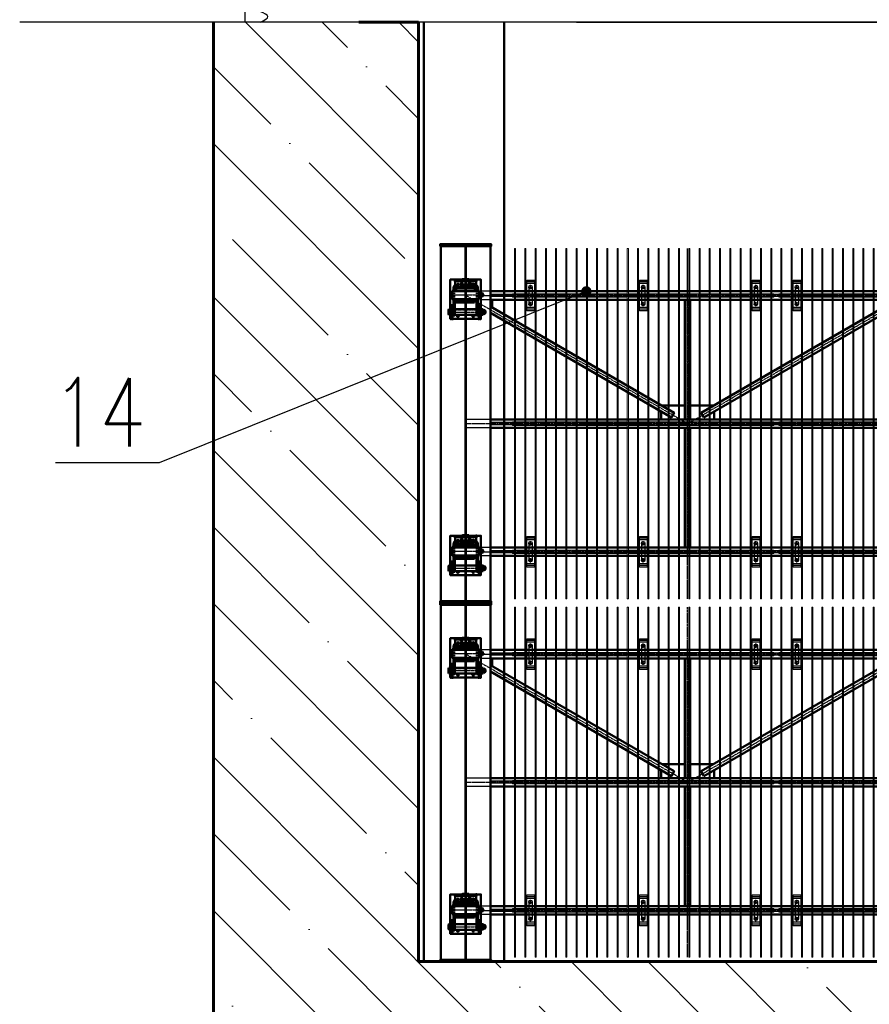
# Model space of a CAD drawing. Header units: millimetres. Extents: x 215401 to 282040, y -56103 to -5143.
# Tile 17 of 47: x 215525 to 220501, y -29407 to -23642. Entities that reach past the tile are written whole.
import ezdxf
from ezdxf import colors
from ezdxf.entities.mleader import LeaderData, LeaderLine
from ezdxf.math import Vec2, Vec3

# ---------------------------------------------------------------- set-up
doc = ezdxf.new("R2010")
doc.units = ezdxf.units.MM
doc.linetypes.add('CENTER2', pattern=[28.575, 19.05, -3.175, 3.175, -3.175])
doc.linetypes.add('штриховая 04-2', pattern=[6, 4, -2])
doc.layers.get('Defpoints').update_dxf_attribs({"color": 8})
for name, color, linetype, lineweight in [('АО_0.25', 7, 'Continuous', 25), ('ГТО-2_Бетон_025', 7, 'Continuous', 25), ('ГТО-2_Бетон_035', 2, 'Continuous', 35), ('ГТО-2_Бетон_060', 3, 'Continuous', 60), ('ГТО-2_Размеры_035', 2, 'Continuous', 35), ('ОЗиМ Линии', 7, 'Continuous', 25), ('ОЗиМ Металл', 1, 'Continuous', 50), ('ОЗиМ Металл тонкий', 221, 'Continuous', 15), ('ОЗиМ Металл штрих', 230, 'штриховая 04-2', 25), ('ОЗиМ Размеры', 2, 'Continuous', 35), ('ОЗиМ Текст позиция', 2, 'Continuous', 35)]:
    doc.layers.add(name, color=color, linetype=linetype, lineweight=lineweight)
doc.layers.add('ГТО-2_Штриховка_018', color=7, linetype='Continuous', lineweight=18, true_color=0x6b6b6b)
doc.layers.add('ОЗиМ Оси', color=4, linetype='CENTER2')
doc.styles.add('MOSOBL (isocpeur)', font='isocpeur.ttf')
doc.styles.add('RomanS', font='romans.shx', dxfattribs={"width": 0.7})
doc.styles.get("Standard").update_dxf_attribs({"font": 'arial.ttf'})
doc.dimstyles.new('MOSOBL 1-100 (мм)', dxfattribs={"dimscale": 100, "dimtxt": 3, "dimasz": 2, "dimexe": 1.25, "dimexo": 0.625, "dimtad": 1, "dimdec": 0, "dimzin": 9, "dimtxsty": 'RomanS', "dimblk": 'ARCHTICK', "dimcen": 2.5, "dimdle": 1.25, "dimclrd": 7, "dimclre": 7, "dimclrt": 2, "dimadec": 0, "dimazin": 0, "dimtfac": 1, "dimtdec": 0, "dimtmove": 1, "dimatfit": 3, "dimfxl": 1, "dimtfill": 1, "dimlwd": 25, "dimlwe": 25, "dimarcsym": 0})
doc.dimstyles.new('М100 (мм)', dxfattribs={"dimscale": 100, "dimtxt": 2.5, "dimasz": 2, "dimexe": 1.25, "dimexo": 0.825, "dimgap": 0.825, "dimtad": 1, "dimdec": 0, "dimzin": 1, "dimtxsty": 'MOSOBL (isocpeur)', "dimblk": 'OBLIQUE', "dimcen": 0, "dimdle": 1.25, "dimclrd": 7, "dimclre": 7, "dimclrt": 256, "dimaunit": 1, "dimadec": 1, "dimazin": 0, "dimtfac": 1, "dimtdec": 0, "dimtofl": 0, "dimtmove": 1, "dimatfit": 3, "dimldrblk": 'DOTSMALL', "dimfxl": 1.25, "dimtfill": 1, "dimtolj": 1, "dimarcsym": 1})

# ---------------------------------------------------------------- blocks, each defined once
blk = doc.blocks.new('_Oblique')
at = {"color": 0, "linetype": 'ByBlock', "lineweight": -2}
blk.add_line((-0.5, -0.5), (0.5, 0.5), dxfattribs=at)
blk = doc.blocks.new('*D171')
at = {"layer": 'Defpoints', "color": 0, "transparency": 16777216}
for p in [(218836.2, -22566.4), (218236.2, -23657.3), (218836.2, -23657.3)]:
    blk.add_point(p, dxfattribs=at)
at = {"layer": 'ГТО-2_Размеры_035', "color": 7, "lineweight": -2, "transparency": 16777216}
for p, q in [((218181.3, -22116.3), (217541.3, -22116.3)), ((218536.2, -22566.4), (218181.3, -22116.3)), ((218236.2, -23157.3), (218236.2, -22441.4)), ((218836.2, -23157.3), (218836.2, -22441.4)), ((218111.2, -22566.4), (218961.2, -22566.4))]:
    blk.add_line(p, q, dxfattribs=at)
at = {"layer": 'ГТО-2_Размеры_035', "color": 7, "lineweight": -2, "transparency": 16777216, "xscale": 200, "yscale": 200, "zscale": 200, "rotation": 180}
blk.add_blockref('_Oblique', (218236.2, -22566.4), dxfattribs=at)
at = {"layer": 'ГТО-2_Размеры_035', "color": 7, "lineweight": -2, "transparency": 16777216, "xscale": 200, "yscale": 200, "zscale": 200}
blk.add_blockref('_Oblique', (218836.2, -22566.4), dxfattribs=at)
at = {"layer": 'ГТО-2_Размеры_035', "transparency": 16777216, "insert": (217861.3, -21908.8), "char_height": 250, "attachment_point": 5, "style": 'MOSOBL (isocpeur)', "bg_fill": 3, "box_fill_scale": 1.1, "bg_fill_color": 256, "bg_fill_true_color": 13158600, "bg_fill_transparency": 0}
blk.add_mtext('\\A1;600', dxfattribs=at)
blk = doc.blocks.new('_DotSmall')
at = {"color": 0, "linetype": 'ByBlock', "const_width": 0.5}
blk.add_lwpolyline([(-0.0625, 0, 1), (0.0625, 0, 1)], format="xyb", close=True, dxfattribs=at)
blk = doc.blocks.new('ОЗиМ_Реш.')
at = {"layer": 'ОЗиМ Металл тонкий'}
for p, q in [((461184.8, 833016.3), (461184.8, 830966.3)), ((461184.8, 833016.3), (461190.8, 833016.3)), ((461190.8, 830966.3), (461190.8, 833016.3)), ((461244.8, 833016.3), (461244.8, 830966.3)), ((461244.8, 833016.3), (461250.8, 833016.3)), ((461250.8, 830966.3), (461250.8, 833016.3)), ((461304.8, 833016.3), (461304.8, 830966.3)), ((461304.8, 833016.3), (461310.8, 833016.3)), ((461310.8, 830966.3), (461310.8, 833016.3)), ((461364.8, 833016.3), (461364.8, 830966.3)), ((461364.8, 833016.3), (461370.8, 833016.3)), ((461370.8, 830966.3), (461370.8, 833016.3)), ((461424.8, 833016.3), (461424.8, 830966.3)), ((461424.8, 833016.3), (461430.8, 833016.3)), ((461430.8, 830966.3), (461430.8, 833016.3)), ((461484.8, 833016.3), (461484.8, 830966.3)), ((461484.8, 833016.3), (461490.8, 833016.3)), ((461490.8, 830966.3), (461490.8, 833016.3)), ((461544.8, 833016.3), (461544.8, 830966.3)), ((461544.8, 833016.3), (461550.8, 833016.3)), ((461550.8, 830966.3), (461550.8, 833016.3)), ((461604.8, 833016.3), (461604.8, 830966.3)), ((461604.8, 833016.3), (461610.8, 833016.3)), ((461610.8, 830966.3), (461610.8, 833016.3)), ((461664.8, 833016.3), (461664.8, 830966.3)), ((461664.8, 833016.3), (461670.8, 833016.3)), ((461670.8, 830966.3), (461670.8, 833016.3)), ((461724.8, 833016.3), (461724.8, 830966.3)), ((461724.8, 833016.3), (461730.8, 833016.3)), ((461730.8, 830966.3), (461730.8, 833016.3)), ((461784.8, 833016.3), (461784.8, 830966.3)), ((461784.8, 833016.3), (461790.8, 833016.3)), ((461790.8, 830966.3), (461790.8, 833016.3)), ((461844.8, 833016.3), (461844.8, 830966.3)), ((461844.8, 833016.3), (461850.8, 833016.3)), ((461850.8, 830966.3), (461850.8, 833016.3)), ((461904.8, 833016.3), (461904.8, 830966.3)), ((461904.8, 833016.3), (461910.8, 833016.3)), ((461910.8, 830966.3), (461910.8, 833016.3)), ((461964.8, 833016.3), (461964.8, 830966.3)), ((461964.8, 833016.3), (461970.8, 833016.3)), ((461970.8, 830966.3), (461970.8, 833016.3)), ((462024.8, 833016.3), (462024.8, 830966.3)), ((462024.8, 833016.3), (462030.8, 833016.3)), ((462030.8, 830966.3), (462030.8, 833016.3)), ((462084.8, 833016.3), (462084.8, 830966.3)), ((462084.8, 833016.3), (462090.8, 833016.3)), ((462090.8, 830966.3), (462090.8, 833016.3)), ((462144.8, 833016.3), (462144.8, 830966.3)), ((462144.8, 833016.3), (462150.8, 833016.3)), ((462150.8, 830966.3), (462150.8, 833016.3)), ((462204.8, 833016.3), (462204.8, 830966.3)), ((462204.8, 833016.3), (462210.8, 833016.3)), ((462210.8, 830966.3), (462210.8, 833016.3)), ((462264.8, 833016.3), (462264.8, 830966.3)), ((462264.8, 833016.3), (462270.8, 833016.3)), ((462270.8, 830966.3), (462270.8, 833016.3)), ((462324.8, 833016.3), (462324.8, 830966.3)), ((462324.8, 833016.3), (462330.8, 833016.3)), ((462330.8, 830966.3), (462330.8, 833016.3)), ((462384.8, 833016.3), (462384.8, 830966.3)), ((462384.8, 833016.3), (462390.8, 833016.3)), ((462390.8, 830966.3), (462390.8, 833016.3)), ((462444.8, 833016.3), (462444.8, 830966.3)), ((462444.8, 833016.3), (462450.8, 833016.3)), ((462450.8, 830966.3), (462450.8, 833016.3)), ((462504.8, 833016.3), (462504.8, 830966.3)), ((462504.8, 833016.3), (462510.8, 833016.3)), ((462510.8, 830966.3), (462510.8, 833016.3)), ((462564.8, 833016.3), (462564.8, 830966.3)), ((462564.8, 833016.3), (462570.8, 833016.3)), ((462570.8, 830966.3), (462570.8, 833016.3)), ((462624.8, 833016.3), (462624.8, 830966.3)), ((462624.8, 833016.3), (462630.8, 833016.3)), ((462630.8, 830966.3), (462630.8, 833016.3)), ((462684.8, 833016.3), (462684.8, 830966.3)), ((462684.8, 833016.3), (462690.8, 833016.3)), ((462690.8, 830966.3), (462690.8, 833016.3)), ((461172.8, 832751.3), (461184.8, 832751.3)), ((461172.8, 832751.3), (461172.8, 832731.3)), ((461172.8, 832731.3), (461184.8, 832731.3)), ((461190.8, 832751.3), (461244.8, 832751.3)), ((461190.8, 832731.3), (461244.8, 832731.3)), ((461250.8, 832751.3), (461304.8, 832751.3)), ((461250.8, 832731.3), (461304.8, 832731.3)), ((461310.8, 832751.3), (461364.8, 832751.3)), ((461310.8, 832731.3), (461364.8, 832731.3)), ((461370.8, 832751.3), (461424.8, 832751.3)), ((461370.8, 832731.3), (461424.8, 832731.3)), ((461430.8, 832751.3), (461484.8, 832751.3)), ((461430.8, 832731.3), (461484.8, 832731.3)), ((461490.8, 832751.3), (461544.8, 832751.3)), ((461490.8, 832731.3), (461544.8, 832731.3)), ((461550.8, 832751.3), (461604.8, 832751.3)), ((461550.8, 832731.3), (461604.8, 832731.3)), ((461610.8, 832751.3), (461664.8, 832751.3)), ((461610.8, 832731.3), (461664.8, 832731.3)), ((461670.8, 832751.3), (461724.8, 832751.3)), ((461670.8, 832731.3), (461724.8, 832731.3)), ((461730.8, 832751.3), (461784.8, 832751.3)), ((461730.8, 832731.3), (461784.8, 832731.3)), ((461790.8, 832751.3), (461844.8, 832751.3)), ((461790.8, 832731.3), (461844.8, 832731.3)), ((461850.8, 832751.3), (461904.8, 832751.3)), ((461850.8, 832731.3), (461904.8, 832731.3)), ((461910.8, 832751.3), (461964.8, 832751.3)), ((461910.8, 832731.3), (461964.8, 832731.3)), ((461970.8, 832751.3), (462024.8, 832751.3)), ((461970.8, 832731.3), (462024.8, 832731.3)), ((462030.8, 832751.3), (462084.8, 832751.3)), ((462030.8, 832731.3), (462084.8, 832731.3)), ((462090.8, 832751.3), (462144.8, 832751.3)), ((462090.8, 832731.3), (462144.8, 832731.3)), ((462150.8, 832751.3), (462204.8, 832751.3)), ((462150.8, 832731.3), (462204.8, 832731.3)), ((462210.8, 832751.3), (462264.8, 832751.3)), ((462210.8, 832731.3), (462264.8, 832731.3)), ((462270.8, 832751.3), (462324.8, 832751.3)), ((462270.8, 832731.3), (462324.8, 832731.3)), ((462330.8, 832751.3), (462384.8, 832751.3)), ((462330.8, 832731.3), (462384.8, 832731.3)), ((462390.8, 832751.3), (462444.8, 832751.3)), ((462390.8, 832731.3), (462444.8, 832731.3)), ((462450.8, 832751.3), (462504.8, 832751.3)), ((462450.8, 832731.3), (462504.8, 832731.3)), ((462510.8, 832751.3), (462564.8, 832751.3)), ((462510.8, 832731.3), (462564.8, 832731.3)), ((462570.8, 832751.3), (462624.8, 832751.3)), ((462570.8, 832731.3), (462624.8, 832731.3)), ((462630.8, 832751.3), (462684.8, 832751.3)), ((462630.8, 832731.3), (462684.8, 832731.3)), ((462702.8, 832751.3), (462690.8, 832751.3)), ((462702.8, 832731.3), (462690.8, 832731.3)), ((462702.8, 832751.3), (462702.8, 832731.3)), ((461172.8, 832001.3), (461184.8, 832001.3)), ((461172.8, 832001.3), (461172.8, 831981.3)), ((461172.8, 831981.3), (461184.8, 831981.3)), ((461190.8, 832001.3), (461244.8, 832001.3)), ((461190.8, 831981.3), (461244.8, 831981.3)), ((461250.8, 832001.3), (461304.8, 832001.3)), ((461250.8, 831981.3), (461304.8, 831981.3)), ((461310.8, 832001.3), (461364.8, 832001.3)), ((461310.8, 831981.3), (461364.8, 831981.3)), ((461370.8, 832001.3), (461424.8, 832001.3)), ((461370.8, 831981.3), (461424.8, 831981.3)), ((461430.8, 832001.3), (461484.8, 832001.3)), ((461430.8, 831981.3), (461484.8, 831981.3)), ((461490.8, 832001.3), (461544.8, 832001.3)), ((461490.8, 831981.3), (461544.8, 831981.3)), ((461550.8, 832001.3), (461604.8, 832001.3)), ((461550.8, 831981.3), (461604.8, 831981.3)), ((461610.8, 832001.3), (461664.8, 832001.3)), ((461610.8, 831981.3), (461664.8, 831981.3)), ((461670.8, 832001.3), (461724.8, 832001.3)), ((461670.8, 831981.3), (461724.8, 831981.3)), ((461730.8, 832001.3), (461784.8, 832001.3)), ((461730.8, 831981.3), (461784.8, 831981.3)), ((461790.8, 832001.3), (461844.8, 832001.3)), ((461790.8, 831981.3), (461844.8, 831981.3)), ((461850.8, 832001.3), (461904.8, 832001.3)), ((461850.8, 831981.3), (461904.8, 831981.3)), ((461910.8, 832001.3), (461964.8, 832001.3)), ((461910.8, 831981.3), (461964.8, 831981.3)), ((461970.8, 832001.3), (462024.8, 832001.3)), ((461970.8, 831981.3), (462024.8, 831981.3)), ((462030.8, 832001.3), (462084.8, 832001.3)), ((462030.8, 831981.3), (462084.8, 831981.3)), ((462090.8, 832001.3), (462144.8, 832001.3)), ((462090.8, 831981.3), (462144.8, 831981.3)), ((462150.8, 832001.3), (462204.8, 832001.3)), ((462150.8, 831981.3), (462204.8, 831981.3)), ((462210.8, 832001.3), (462264.8, 832001.3)), ((462210.8, 831981.3), (462264.8, 831981.3)), ((462270.8, 832001.3), (462324.8, 832001.3)), ((462270.8, 831981.3), (462324.8, 831981.3)), ((462330.8, 832001.3), (462384.8, 832001.3)), ((462330.8, 831981.3), (462384.8, 831981.3)), ((462390.8, 832001.3), (462444.8, 832001.3)), ((462390.8, 831981.3), (462444.8, 831981.3)), ((462450.8, 832001.3), (462504.8, 832001.3)), ((462450.8, 831981.3), (462504.8, 831981.3)), ((462510.8, 832001.3), (462564.8, 832001.3)), ((462510.8, 831981.3), (462564.8, 831981.3)), ((462570.8, 832001.3), (462624.8, 832001.3)), ((462570.8, 831981.3), (462624.8, 831981.3)), ((462630.8, 832001.3), (462684.8, 832001.3)), ((462630.8, 831981.3), (462684.8, 831981.3)), ((462702.8, 832001.3), (462690.8, 832001.3)), ((462702.8, 831981.3), (462690.8, 831981.3)), ((462702.8, 832001.3), (462702.8, 831981.3)), ((461172.8, 831251.3), (461184.8, 831251.3)), ((461172.8, 831251.3), (461172.8, 831231.3)), ((461172.8, 831231.3), (461184.8, 831231.3)), ((461190.8, 831251.3), (461244.8, 831251.3)), ((461190.8, 831231.3), (461244.8, 831231.3)), ((461250.8, 831251.3), (461304.8, 831251.3)), ((461250.8, 831231.3), (461304.8, 831231.3)), ((461310.8, 831251.3), (461364.8, 831251.3)), ((461310.8, 831231.3), (461364.8, 831231.3)), ((461370.8, 831251.3), (461424.8, 831251.3)), ((461370.8, 831231.3), (461424.8, 831231.3)), ((461430.8, 831251.3), (461484.8, 831251.3)), ((461430.8, 831231.3), (461484.8, 831231.3)), ((461490.8, 831251.3), (461544.8, 831251.3)), ((461490.8, 831231.3), (461544.8, 831231.3)), ((461550.8, 831251.3), (461604.8, 831251.3)), ((461550.8, 831231.3), (461604.8, 831231.3)), ((461610.8, 831251.3), (461664.8, 831251.3)), ((461610.8, 831231.3), (461664.8, 831231.3)), ((461670.8, 831251.3), (461724.8, 831251.3)), ((461670.8, 831231.3), (461724.8, 831231.3)), ((461730.8, 831251.3), (461784.8, 831251.3)), ((461730.8, 831231.3), (461784.8, 831231.3)), ((461790.8, 831251.3), (461844.8, 831251.3)), ((461790.8, 831231.3), (461844.8, 831231.3)), ((461850.8, 831251.3), (461904.8, 831251.3)), ((461850.8, 831231.3), (461904.8, 831231.3)), ((461910.8, 831251.3), (461964.8, 831251.3)), ((461910.8, 831231.3), (461964.8, 831231.3)), ((461970.8, 831251.3), (462024.8, 831251.3)), ((461970.8, 831231.3), (462024.8, 831231.3)), ((462030.8, 831251.3), (462084.8, 831251.3)), ((462030.8, 831231.3), (462084.8, 831231.3)), ((462090.8, 831251.3), (462144.8, 831251.3)), ((462090.8, 831231.3), (462144.8, 831231.3)), ((462150.8, 831251.3), (462204.8, 831251.3)), ((462150.8, 831231.3), (462204.8, 831231.3)), ((462210.8, 831251.3), (462264.8, 831251.3)), ((462210.8, 831231.3), (462264.8, 831231.3)), ((462270.8, 831251.3), (462324.8, 831251.3)), ((462270.8, 831231.3), (462324.8, 831231.3)), ((462330.8, 831251.3), (462384.8, 831251.3)), ((462330.8, 831231.3), (462384.8, 831231.3)), ((462390.8, 831251.3), (462444.8, 831251.3)), ((462390.8, 831231.3), (462444.8, 831231.3)), ((462450.8, 831251.3), (462504.8, 831251.3)), ((462450.8, 831231.3), (462504.8, 831231.3)), ((462510.8, 831251.3), (462564.8, 831251.3)), ((462510.8, 831231.3), (462564.8, 831231.3)), ((462570.8, 831251.3), (462624.8, 831251.3)), ((462570.8, 831231.3), (462624.8, 831231.3)), ((462630.8, 831251.3), (462684.8, 831251.3)), ((462630.8, 831231.3), (462684.8, 831231.3)), ((462702.8, 831251.3), (462690.8, 831251.3)), ((462702.8, 831231.3), (462690.8, 831231.3)), ((462702.8, 831251.3), (462702.8, 831231.3)), ((461184.8, 830966.3), (461190.8, 830966.3)), ((461244.8, 830966.3), (461250.8, 830966.3)), ((461304.8, 830966.3), (461310.8, 830966.3)), ((461364.8, 830966.3), (461370.8, 830966.3)), ((461424.8, 830966.3), (461430.8, 830966.3)), ((461484.8, 830966.3), (461490.8, 830966.3)), ((461544.8, 830966.3), (461550.8, 830966.3)), ((461604.8, 830966.3), (461610.8, 830966.3)), ((461664.8, 830966.3), (461670.8, 830966.3)), ((461724.8, 830966.3), (461730.8, 830966.3)), ((461784.8, 830966.3), (461790.8, 830966.3)), ((461844.8, 830966.3), (461850.8, 830966.3)), ((461904.8, 830966.3), (461910.8, 830966.3)), ((461964.8, 830966.3), (461970.8, 830966.3)), ((462024.8, 830966.3), (462030.8, 830966.3)), ((462084.8, 830966.3), (462090.8, 830966.3)), ((462144.8, 830966.3), (462150.8, 830966.3)), ((462204.8, 830966.3), (462210.8, 830966.3)), ((462264.8, 830966.3), (462270.8, 830966.3)), ((462324.8, 830966.3), (462330.8, 830966.3)), ((462384.8, 830966.3), (462390.8, 830966.3)), ((462444.8, 830966.3), (462450.8, 830966.3)), ((462504.8, 830966.3), (462510.8, 830966.3)), ((462564.8, 830966.3), (462570.8, 830966.3)), ((462624.8, 830966.3), (462630.8, 830966.3)), ((462684.8, 830966.3), (462690.8, 830966.3))]:
    blk.add_line(p, q, dxfattribs=at)
blk = doc.blocks.new('A$C009B3D35')
at = {"layer": 'ОЗиМ Линии'}
for p, q in [((76, 9), (76, 31)), ((108, 9), (108, 31)), ((276, 37), (276, 59)), ((308, 37), (308, 59))]:
    blk.add_line(p, q, dxfattribs=at)
for points in [[(401, 349), (404, 351), (406, 352), (407, 352), (409, 352), (410, 352), (411, 352), (412, 351), (414, 351), (415, 351), (416, 350), (417, 349), (419, 348)], [(405, 305), (407, 306), (410, 306), (413, 306), (415, 306), (418, 306), (421, 308)]]:
    blk.add_lwpolyline(points, dxfattribs=at)
at = {"layer": 'ОЗиМ Металл'}
for p, q in [((11, 69), (11, 409)), ((11, 409), (171, 409)), ((11, 393), (171, 393)), ((51, 381), (202, 381)), ((51, 365), (51, 381)), ((202, 365), (51, 365)), ((54, 409), (54, 393)), ((129, 387), (55, 387)), ((55, 387), (55, 381)), ((55, 381), (61, 381)), ((58, 365), (58, 113)), ((59, 438), (65, 441)), ((59, 413), (59, 438)), ((65, 409), (59, 413)), ((61, 381), (135, 381)), ((65, 441), (119, 441)), ((119, 409), (65, 409)), ((70, 441), (76, 438)), ((76, 413), (70, 409)), ((72, 387), (72, 393)), ((76, 438), (76, 413)), ((115, 441), (109, 438)), ((109, 438), (109, 413)), ((109, 413), (115, 409)), ((112, 387), (112, 393)), ((119, 441), (125, 438)), ((125, 413), (119, 409)), ((125, 438), (125, 413)), ((125, 365), (125, 113)), ((129, 381), (129, 387)), ((131, 409), (131, 393)), ((171, 409), (171, 383)), ((202, 381), (242, 381)), ((202, 365), (242, 365)), ((203, 349), (203, 137)), ((215, 349), (203, 349)), ((215, 357), (215, 129)), ((242, 357), (215, 357)), ((242, 399), (242, 79)), ((342, 399), (242, 399)), ((260, 403), (265, 406)), ((260, 403), (260, 399)), ((265, 406), (319, 406)), ((270, 406), (276, 403)), ((276, 403), (276, 399)), ((315, 406), (309, 403)), ((309, 403), (309, 399)), ((319, 406), (325, 403)), ((325, 403), (325, 399)), ((335, 79), (335, 399)), ((342, 79), (342, 399)), ((354, 381), (342, 381)), ((355, 365), (342, 365)), ((370, 357), (342, 357)), ((354, 381), (375, 381)), ((375, 365), (355, 365)), ((370, 129), (370, 357)), ((370, 348), (382, 348)), ((382, 348), (382, 136)), ((411, 363), (471, 363)), ((455, 115), (455, 363)), ((471, 363), (471, 115)), ((405, 305), (405, 144)), ((415, 306), (415, 190)), ((421, 308), (421, 288)), ((421, 288), (421, 292)), ((455, 278), (431, 278)), ((455, 289), (435, 289)), ((471, 278), (476, 278)), ((475, 278), (475, 200)), ((475, 278), (475, 278)), ((476, 278), (478, 276)), ((478, 276), (478, 202)), ((203, 137), (215, 137)), ((215, 129), (242, 129)), ((227, 129), (227, 129)), ((342, 129), (370, 129)), ((382, 136), (370, 136)), ((471, 115), (411, 115)), ((415, 190), (415, 144)), ((421, 190), (421, 144)), ((431, 200), (455, 200)), ((435, 189), (455, 189)), ((471, 200), (471, 200)), ((476, 200), (471, 200)), ((476, 200), (478, 202)), ((11, 85), (171, 85)), ((171, 69), (11, 69)), ((51, 113), (202, 113)), ((51, 97), (51, 113)), ((202, 97), (51, 97)), ((54, 85), (54, 69)), ((55, 97), (55, 91)), ((55, 91), (129, 91)), ((55, 69), (55, 63)), ((55, 63), (129, 63)), ((59, 60), (65, 63)), ((59, 35), (59, 60)), ((65, 31), (59, 35)), ((119, 31), (65, 31)), ((70, 63), (76, 60)), ((76, 35), (70, 31)), ((72, 91), (72, 85)), ((72, 13), (72, 31)), ((112, 13), (72, 13)), ((72, 13), (77, 8)), ((76, 60), (76, 35)), ((107, 8), (77, 8)), ((90, 51), (94, 51)), ((90, 43), (94, 43)), ((94, 51), (94, 51)), ((94, 51), (94, 51)), ((112, 13), (107, 8)), ((115, 63), (109, 60)), ((109, 60), (109, 35)), ((109, 35), (115, 31)), ((112, 91), (112, 85)), ((112, 13), (112, 31)), ((119, 63), (125, 60)), ((125, 35), (119, 31)), ((125, 60), (125, 35)), ((129, 91), (129, 97)), ((129, 63), (129, 69)), ((131, 85), (131, 69)), ((171, 95), (171, 69)), ((202, 113), (242, 113)), ((202, 97), (242, 97)), ((241, 113), (241, 113)), ((242, 79), (342, 79)), ((259, 62), (259, 79)), ((265, 59), (259, 62)), ((319, 59), (265, 59)), ((276, 62), (270, 59)), ((272, 41), (272, 59)), ((312, 41), (272, 41)), ((272, 41), (277, 36)), ((276, 79), (276, 62)), ((307, 36), (277, 36)), ((290, 79), (294, 79)), ((291, 71), (295, 71)), ((294, 79), (295, 79)), ((294, 79), (295, 79)), ((312, 41), (307, 36)), ((309, 79), (309, 62)), ((309, 62), (315, 59)), ((312, 41), (312, 59)), ((325, 62), (319, 59)), ((325, 79), (325, 62)), ((358, 113), (342, 113)), ((356, 97), (342, 97)), ((375, 97), (356, 97)), ((358, 113), (375, 113))]:
    blk.add_line(p, q, dxfattribs=at)
blk.add_circle((411, 329), 13, dxfattribs=at)
for centre, radius, start, end in [((92, 400), 41, 66.2864, 113.7136), ((92, 450), 41, 246.2864, 293.7136), ((191, 383), 20, 180, 185.9416), ((292, 365), 41, 66.2864, 113.7136), ((367, 328), 53, 24.6443, 87.6795), ((375, 335), 46, 15.5114, 90), ((375, 335), 30, 27.7998, 90), ((51, 330), 14, 64.9092, 295.0908), ((431, 288), 10, 180, 270), ((435, 279), 10, 90, 175.8005), ((51, 150), 14, 63.9299, 296.0701), ((369, 144), 46, 270, 0), ((375, 144), 46, 270, 0), ((375, 144), 30, 270, 0), ((411, 149), 13, 120.0354, 237.7021), ((431, 190), 10, 90, 180), ((411, 149), 13, 316.2091, 43.094), ((435, 199), 10, 185.4619, 270), ((92, 22), 41, 66.2864, 113.7136), ((92, 72), 41, 246.2864, 293.7136), ((90, 47), 4, 91.4107, 270.9245), ((94, 47), 4, 270, 90), ((191, 95), 20, 174.4632, 180), ((292, 100), 41, 246.2864, 293.7136), ((290, 75), 4, 91.4107, 270.9245), ((295, 75), 4, 270, 90)]:
    blk.add_arc(centre, radius, start, end, dxfattribs=at)
for p in [(11, 409), (11, 409), (11, 393), (52, 377), (55, 381), (72, 387), (92, 387), (92, 381), (112, 387), (129, 381), (252, 399), (268, 406), (285, 406), (455, 363), (455, 363), (455, 363), (411, 329), (455, 302), (455, 302), (455, 289), (455, 289), (455, 282), (455, 282), (441, 200), (441, 190), (445, 199), (455, 115), (471, 115), (471, 115), (11, 85), (11, 69), (55, 97), (59, 63), (72, 91), (92, 97), (92, 91), (92, 8), (112, 91), (129, 97)]:
    blk.add_point(p, dxfattribs=at)
at = {"layer": 'ОЗиМ Металл штрих', "ltscale": 0.8}
for p, q in [((63, 365), (63, 113)), ((118, 365), (118, 113)), ((242, 381), (342, 381)), ((242, 365), (342, 365)), ((242, 113), (342, 113)), ((242, 97), (342, 97))]:
    blk.add_line(p, q, dxfattribs=at)
at = {"layer": 'ОЗиМ Металл штрих', "ltscale": 0.53}
blk.add_line((215, 345), (242, 345), dxfattribs=at)
at = {"layer": 'ОЗиМ Металл штрих', "ltscale": 0.5}
for p, q in [((370, 345), (342, 345)), ((215, 140), (242, 140)), ((370, 140), (342, 140))]:
    blk.add_line(p, q, dxfattribs=at)
at = {"layer": 'ОЗиМ Оси'}
for p, q in [((51, 348), (51, 311)), ((411, 349), (411, 310)), ((29, 330), (67, 330)), ((394, 329), (429, 329)), ((30, 150), (69, 150)), ((51, 170), (51, 127)), ((387, 149), (437, 149))]:
    blk.add_line(p, q, dxfattribs=at)
at = {"layer": 'ОЗиМ Оси', "ltscale": 0.5}
for p, q in [((92, 451), (92, 0)), ((292, 399), (292, 413)), ((292, 399), (292, 17)), ((471, 239), (0, 240)), ((102, 47), (82, 47)), ((303, 75), (282, 75))]:
    blk.add_line(p, q, dxfattribs=at)
at = {"layer": 'ОЗиМ Оси'}
blk.add_point((471, 363), dxfattribs=at)
blk = doc.blocks.new('A$C41D7639D')
at = {"layer": 'ОЗиМ Линии'}
for p, q in [((-2230, 3950), (-2230, 3850)), ((-2210, 3950), (-2210, 3850)), ((-1570, 3950), (-1570, 3850)), ((-1550, 3950), (-1550, 3850)), ((-910, 3950), (-910, 3850)), ((-890, 3950), (-890, 3850)), ((-670, 3950), (-670, 3850)), ((-650, 3950), (-650, 3850)), ((-2230, 2450), (-2230, 2350)), ((-2210, 2450), (-2210, 2350)), ((-1570, 2450), (-1570, 2350)), ((-1550, 2450), (-1550, 2350)), ((-910, 2450), (-910, 2350)), ((-890, 2450), (-890, 2350)), ((-670, 2450), (-670, 2350)), ((-650, 2450), (-650, 2350)), ((-2230, 1850), (-2230, 1750)), ((-2210, 1850), (-2210, 1750)), ((-1570, 1850), (-1570, 1750)), ((-1550, 1850), (-1550, 1750)), ((-910, 1850), (-910, 1750)), ((-890, 1850), (-890, 1750)), ((-670, 1850), (-670, 1750)), ((-650, 1850), (-650, 1750)), ((-2230, 350), (-2230, 250)), ((-2210, 350), (-2210, 250)), ((-1570, 350), (-1570, 250)), ((-1550, 350), (-1550, 250)), ((-910, 350), (-910, 250)), ((-890, 350), (-890, 250)), ((-670, 350), (-670, 250)), ((-650, 350), (-650, 250))]:
    blk.add_line(p, q, dxfattribs=at)
for points in [[(-2197.5, 3810), (-2242.5, 3810), (-2242.5, 3990), (-2197.5, 3990)], [(-1537.5, 3810), (-1582.5, 3810), (-1582.5, 3990), (-1537.5, 3990)], [(-877.5, 3810), (-922.5, 3810), (-922.5, 3990), (-877.5, 3990)], [(-637.5, 3810), (-682.5, 3810), (-682.5, 3990), (-637.5, 3990)], [(-2197.5, 2310), (-2242.5, 2310), (-2242.5, 2490), (-2197.5, 2490)], [(-1537.5, 2310), (-1582.5, 2310), (-1582.5, 2490), (-1537.5, 2490)], [(-877.5, 2310), (-922.5, 2310), (-922.5, 2490), (-877.5, 2490)], [(-637.5, 2310), (-682.5, 2310), (-682.5, 2490), (-637.5, 2490)], [(-2197.5, 1710), (-2242.5, 1710), (-2242.5, 1890), (-2197.5, 1890)], [(-1537.5, 1710), (-1582.5, 1710), (-1582.5, 1890), (-1537.5, 1890)], [(-877.5, 1710), (-922.5, 1710), (-922.5, 1890), (-877.5, 1890)], [(-637.5, 1710), (-682.5, 1710), (-682.5, 1890), (-637.5, 1890)], [(-2197.5, 210), (-2242.5, 210), (-2242.5, 390), (-2197.5, 390)], [(-1537.5, 210), (-1582.5, 210), (-1582.5, 390), (-1537.5, 390)], [(-877.5, 210), (-922.5, 210), (-922.5, 390), (-877.5, 390)], [(-637.5, 210), (-682.5, 210), (-682.5, 390), (-637.5, 390)]]:
    blk.add_lwpolyline(points, close=True, dxfattribs=at)
for centre in [(-2220, 3950), (-1560, 3950), (-900, 3950), (-660, 3950), (-2220, 3850), (-1560, 3850), (-900, 3850), (-660, 3850), (-2220, 2450), (-1560, 2450), (-900, 2450), (-660, 2450), (-2220, 2350), (-1560, 2350), (-900, 2350), (-660, 2350), (-2220, 1850), (-1560, 1850), (-900, 1850), (-660, 1850), (-2220, 1750), (-1560, 1750), (-900, 1750), (-660, 1750), (-2220, 350), (-1560, 350), (-900, 350), (-660, 350), (-2220, 250), (-1560, 250), (-900, 250), (-660, 250)]:
    blk.add_circle(centre, 10, dxfattribs=at)
at = {"layer": 'ОЗиМ Металл'}
for p, q in [((2455, 3925), (-2455, 3925)), ((2455, 3875), (-2455, 3875)), ((-1316, 3175), (-1316, 3875)), ((-1284, 3175), (-1284, 3875)), ((2455, 3175), (-2455, 3175)), ((2455, 3125), (-2455, 3125)), ((-1316, 2425), (-1316, 3125)), ((-1284, 2425), (-1284, 3125)), ((2455, 2425), (-2455, 2425)), ((2455, 2375), (-2455, 2375)), ((2455, 1825), (-2455, 1825)), ((2455, 1775), (-2455, 1775)), ((-1316, 1075), (-1316, 1775)), ((-1284, 1075), (-1284, 1775)), ((2455, 1075), (-2455, 1075)), ((2455, 1025), (-2455, 1025)), ((-1316, 325), (-1316, 1025)), ((-1284, 325), (-1284, 1025)), ((2455, 325), (-2455, 325)), ((2455, 275), (-2455, 275))]:
    blk.add_line(p, q, dxfattribs=at)
for points in [[(-2750, 4190), (-2450, 4190), (-2450, 4200), (-2750, 4200)], [(-2745, 2110), (-2455, 2110), (-2455, 4190), (-2745, 4190)], [(-2690.2, 3763.3), (-2510.2, 3763.3), (-2510.2, 3993.3), (-2690.2, 3993.3)], [(-1205.1, 3186.5), (-79.1, 3836.1), (-95.1, 3863.9), (-1221.1, 3214.2)], [(-2690.2, 2263.3), (-2510.2, 2263.3), (-2510.2, 2493.3), (-2690.2, 2493.3)], [(-2750, 2100), (-2450, 2100), (-2450, 2110), (-2750, 2110)], [(-2750, 2090), (-2450, 2090), (-2450, 2100), (-2750, 2100)], [(-2745, 10), (-2455, 10), (-2455, 2090), (-2745, 2090)], [(-2690.2, 1663.3), (-2510.2, 1663.3), (-2510.2, 1893.3), (-2690.2, 1893.3)], [(-1205.1, 1086.5), (-79.1, 1736.1), (-95.1, 1763.9), (-1221.1, 1114.2)], [(-2690.2, 163.3), (-2510.2, 163.3), (-2510.2, 393.3), (-2690.2, 393.3)], [(-2750, 0), (-2450, 0), (-2450, 10), (-2750, 10)]]:
    blk.add_lwpolyline(points, close=True, dxfattribs=at)
for points in [[(-2445, 3875), (-2445, 3829.3)], [(-2455, 3835), (-1378.9, 3214.2), (-1394.9, 3186.5), (-2455, 3798.1)], [(-2447.8, 3794), (-2455, 3794)], [(-1451.3, 3256), (-1316, 3256)], [(-1148.7, 3256), (-1284, 3256)], [(-1455, 3175), (-1455, 3221.2)], [(-1145, 3175), (-1145, 3221.2)], [(-2455, 1735), (-1378.9, 1114.2), (-1394.9, 1086.5), (-2455, 1698.1)], [(-2445, 1775), (-2445, 1729.3)], [(-2447.8, 1694), (-2455, 1694)], [(-1451.3, 1156), (-1316, 1156)], [(-1148.7, 1156), (-1284, 1156)], [(-1455, 1075), (-1455, 1121.2)], [(-1145, 1075), (-1145, 1121.2)]]:
    blk.add_lwpolyline(points, dxfattribs=at)
at = {"layer": 'ОЗиМ Металл штрих', "ltscale": 0.7}
for p, q in [((-2197.5, 3980), (-2242.5, 3980)), ((-1537.5, 3980), (-1582.5, 3980)), ((-877.5, 3980), (-922.5, 3980)), ((-637.5, 3980), (-682.5, 3980)), ((-2197.5, 3970), (-2242.5, 3970)), ((-1537.5, 3970), (-1582.5, 3970)), ((-877.5, 3970), (-922.5, 3970)), ((-637.5, 3970), (-682.5, 3970)), ((-2197.5, 3900), (-2242.5, 3900)), ((-1537.5, 3900), (-1582.5, 3900)), ((-877.5, 3900), (-922.5, 3900)), ((-637.5, 3900), (-682.5, 3900)), ((-2197.5, 3830), (-2242.5, 3830)), ((-2197.5, 3820), (-2242.5, 3820)), ((-1537.5, 3830), (-1582.5, 3830)), ((-1537.5, 3820), (-1582.5, 3820)), ((-877.5, 3830), (-922.5, 3830)), ((-877.5, 3820), (-922.5, 3820)), ((-637.5, 3830), (-682.5, 3830)), ((-637.5, 3820), (-682.5, 3820)), ((-2197.5, 2480), (-2242.5, 2480)), ((-1537.5, 2480), (-1582.5, 2480)), ((-877.5, 2480), (-922.5, 2480)), ((-637.5, 2480), (-682.5, 2480)), ((-2197.5, 2470), (-2242.5, 2470)), ((-1537.5, 2470), (-1582.5, 2470)), ((-877.5, 2470), (-922.5, 2470)), ((-637.5, 2470), (-682.5, 2470)), ((-2197.5, 2400), (-2242.5, 2400)), ((-1537.5, 2400), (-1582.5, 2400)), ((-877.5, 2400), (-922.5, 2400)), ((-637.5, 2400), (-682.5, 2400)), ((-2197.5, 2330), (-2242.5, 2330)), ((-2197.5, 2320), (-2242.5, 2320)), ((-1537.5, 2330), (-1582.5, 2330)), ((-1537.5, 2320), (-1582.5, 2320)), ((-877.5, 2330), (-922.5, 2330)), ((-877.5, 2320), (-922.5, 2320)), ((-637.5, 2330), (-682.5, 2330)), ((-637.5, 2320), (-682.5, 2320)), ((-2197.5, 1880), (-2242.5, 1880)), ((-2197.5, 1870), (-2242.5, 1870)), ((-1537.5, 1880), (-1582.5, 1880)), ((-1537.5, 1870), (-1582.5, 1870)), ((-877.5, 1880), (-922.5, 1880)), ((-877.5, 1870), (-922.5, 1870)), ((-637.5, 1880), (-682.5, 1880)), ((-637.5, 1870), (-682.5, 1870)), ((-2197.5, 1800), (-2242.5, 1800)), ((-1537.5, 1800), (-1582.5, 1800)), ((-877.5, 1800), (-922.5, 1800)), ((-637.5, 1800), (-682.5, 1800)), ((-2197.5, 1730), (-2242.5, 1730)), ((-1537.5, 1730), (-1582.5, 1730)), ((-877.5, 1730), (-922.5, 1730)), ((-637.5, 1730), (-682.5, 1730)), ((-2197.5, 1720), (-2242.5, 1720)), ((-1537.5, 1720), (-1582.5, 1720)), ((-877.5, 1720), (-922.5, 1720)), ((-637.5, 1720), (-682.5, 1720)), ((-2197.5, 380), (-2242.5, 380)), ((-2197.5, 370), (-2242.5, 370)), ((-1537.5, 380), (-1582.5, 380)), ((-1537.5, 370), (-1582.5, 370)), ((-877.5, 380), (-922.5, 380)), ((-877.5, 370), (-922.5, 370)), ((-637.5, 380), (-682.5, 380)), ((-637.5, 370), (-682.5, 370)), ((-2197.5, 300), (-2242.5, 300)), ((-1537.5, 300), (-1582.5, 300)), ((-877.5, 300), (-922.5, 300)), ((-637.5, 300), (-682.5, 300)), ((-2197.5, 230), (-2242.5, 230)), ((-2197.5, 220), (-2242.5, 220)), ((-1537.5, 230), (-1582.5, 230)), ((-1537.5, 220), (-1582.5, 220)), ((-877.5, 230), (-922.5, 230)), ((-877.5, 220), (-922.5, 220)), ((-637.5, 230), (-682.5, 230)), ((-637.5, 220), (-682.5, 220))]:
    blk.add_line(p, q, dxfattribs=at)
at = {"layer": 'ОЗиМ Металл штрих'}
for p, q in [((-2455, 3925), (-2510.2, 3925)), ((-2455, 3875), (-2510.2, 3875)), ((2455, 3906), (-2455, 3906)), ((2455, 3894), (-2455, 3894)), ((-1305, 3875), (-1305, 3175)), ((-1295, 3875), (-1295, 3175)), ((-2455, 3175), (-2595, 3175)), ((-2455, 3125), (-2595, 3125)), ((2455, 3156), (-2455, 3156)), ((2455, 3144), (-2455, 3144)), ((-1305, 3125), (-1305, 2425)), ((-1295, 3125), (-1295, 2425)), ((-2455, 2425), (-2510.2, 2425)), ((-2455, 2375), (-2510.2, 2375)), ((2455, 2406), (-2455, 2406)), ((2455, 2394), (-2455, 2394)), ((-2455, 1825), (-2510.2, 1825)), ((2455, 1806), (-2455, 1806)), ((2455, 1794), (-2455, 1794)), ((-2455, 1775), (-2510.2, 1775)), ((-1305, 1775), (-1305, 1075)), ((-1295, 1775), (-1295, 1075)), ((-2455, 1075), (-2595, 1075)), ((2455, 1056), (-2455, 1056)), ((2455, 1044), (-2455, 1044)), ((-2455, 1025), (-2595, 1025)), ((-1305, 1025), (-1305, 325)), ((-1295, 1025), (-1295, 325)), ((-2455, 325), (-2510.2, 325)), ((2455, 306), (-2455, 306)), ((2455, 294), (-2455, 294)), ((-2455, 275), (-2510.2, 275))]:
    blk.add_line(p, q, dxfattribs=at)
at = {"layer": 'ОЗиМ Металл штрих', "ltscale": 0.7}
for points in [[(-2605, 2110), (-2595, 2110), (-2595, 4190), (-2605, 4190)], [(-2605, 10), (-2595, 10), (-2595, 2090), (-2605, 2090)]]:
    blk.add_lwpolyline(points, close=True, dxfattribs=at)
at = {"layer": 'ОЗиМ Оси', "ltscale": 0.7}
for p, q in [((-2600, 2110), (-2600, 4190)), ((-1300, 2125), (-1300, 4175)), ((-1300, 3150), (-2600, 3900)), ((-2498.4, 3900), (2516.9, 3899.9)), ((-1300, 3150), (0, 3900)), ((-2600, 3150), (2600, 3150)), ((-2498.4, 2400), (2516.9, 2400)), ((-2600, 10), (-2600, 2090)), ((-1300, 25), (-1300, 2075)), ((-1300, 1050), (-2600, 1800)), ((-2498.4, 1800), (2516.9, 1799.9)), ((-1300, 1050), (0, 1800)), ((-2600, 1050), (2600, 1050)), ((-2498.4, 300), (2516.9, 300))]:
    blk.add_line(p, q, dxfattribs=at)
at = {"layer": 'ОЗиМ Оси'}
for p, q in [((-2233, 3950), (-2207, 3950)), ((-2220, 3937), (-2220, 3963)), ((-1573, 3950), (-1547, 3950)), ((-1560, 3937), (-1560, 3963)), ((-913, 3950), (-887, 3950)), ((-900, 3937), (-900, 3963)), ((-673, 3950), (-647, 3950)), ((-660, 3937), (-660, 3963)), ((-2220, 3837), (-2220, 3863)), ((-1560, 3837), (-1560, 3863)), ((-900, 3837), (-900, 3863)), ((-660, 3837), (-660, 3863)), ((-2233, 3850), (-2207, 3850)), ((-1573, 3850), (-1547, 3850)), ((-913, 3850), (-887, 3850)), ((-673, 3850), (-647, 3850)), ((-2233, 2450), (-2207, 2450)), ((-2220, 2437), (-2220, 2463)), ((-1573, 2450), (-1547, 2450)), ((-1560, 2437), (-1560, 2463)), ((-913, 2450), (-887, 2450)), ((-900, 2437), (-900, 2463)), ((-673, 2450), (-647, 2450)), ((-660, 2437), (-660, 2463)), ((-2233, 2350), (-2207, 2350)), ((-2220, 2337), (-2220, 2363)), ((-1573, 2350), (-1547, 2350)), ((-1560, 2337), (-1560, 2363)), ((-913, 2350), (-887, 2350)), ((-900, 2337), (-900, 2363)), ((-673, 2350), (-647, 2350)), ((-660, 2337), (-660, 2363)), ((-2233, 1850), (-2207, 1850)), ((-2220, 1837), (-2220, 1863)), ((-1573, 1850), (-1547, 1850)), ((-1560, 1837), (-1560, 1863)), ((-913, 1850), (-887, 1850)), ((-900, 1837), (-900, 1863)), ((-673, 1850), (-647, 1850)), ((-660, 1837), (-660, 1863)), ((-2233, 1750), (-2207, 1750)), ((-2220, 1737), (-2220, 1763)), ((-1573, 1750), (-1547, 1750)), ((-1560, 1737), (-1560, 1763)), ((-913, 1750), (-887, 1750)), ((-900, 1737), (-900, 1763)), ((-673, 1750), (-647, 1750)), ((-660, 1737), (-660, 1763)), ((-2233, 350), (-2207, 350)), ((-2220, 337), (-2220, 363)), ((-1573, 350), (-1547, 350)), ((-1560, 337), (-1560, 363)), ((-913, 350), (-887, 350)), ((-900, 337), (-900, 363)), ((-673, 350), (-647, 350)), ((-660, 337), (-660, 363)), ((-2233, 250), (-2207, 250)), ((-2220, 237), (-2220, 263)), ((-1573, 250), (-1547, 250)), ((-1560, 237), (-1560, 263)), ((-913, 250), (-887, 250)), ((-900, 237), (-900, 263)), ((-673, 250), (-647, 250)), ((-660, 237), (-660, 263))]:
    blk.add_line(p, q, dxfattribs=at)
at = {"layer": 'ОЗиМ Оси', "ltscale": 0.7, "xscale": 0.5, "yscale": 0.5, "zscale": 0.5, "rotation": 90}
for p in [(-2480.4, 3757.6), (-2480.4, 2257.6), (-2480.4, 1657.6), (-2480.4, 157.6)]:
    blk.add_blockref('A$C009B3D35', p, dxfattribs=at)
at = {"layer": 'ОЗиМ Размеры'}
for p in [(-463497.8, -828841.3), (-461937.8, -828841.3), (-463497.8, -830941.3), (-461937.8, -830941.3)]:
    blk.add_blockref('ОЗиМ_Реш.', p, dxfattribs=at)
blk = doc.blocks.new('_Dot')
at = {"color": 0, "linetype": 'ByBlock', "lineweight": -2}
blk.add_line((-0.5, 0), (-1, 0), dxfattribs=at)
at = {"color": 0, "linetype": 'ByBlock', "const_width": 0.5}
blk.add_lwpolyline([(-0.25, 0, 1), (0.25, 0, 1)], format="xyb", close=True, dxfattribs=at)
blk = doc.blocks.new('_ArchTick')
at = {"color": 0, "linetype": 'ByBlock', "const_width": 0.15}
blk.add_lwpolyline([(-0.5, -0.5), (0.5, 0.5)], dxfattribs=at)
blk = doc.blocks.new('*D847')
at = {"color": 7, "lineweight": 25, "transparency": 16777216}
for p, q in [((217836.4, -12685.9), (217836.4, -12435.9)), ((227586.2, -12685.9), (227586.2, -12435.9)), ((227711.2, -12560.9), (217711.4, -12560.9))]:
    blk.add_line(p, q, dxfattribs=at)
at = {"layer": 'Defpoints', "color": 0, "transparency": 16777216}
for p in [(217836.4, -12560.9), (217836.4, -14986.1), (227586.2, -25634.3)]:
    blk.add_point(p, dxfattribs=at)
at = {"color": 7, "lineweight": 25, "transparency": 16777216, "xscale": 200, "yscale": 200, "zscale": 200, "rotation": 180}
blk.add_blockref('_ArchTick', (217836.4, -12560.9), dxfattribs=at)
at = {"color": 7, "lineweight": 25, "transparency": 16777216, "xscale": 200, "yscale": 200, "zscale": 200}
blk.add_blockref('_ArchTick', (227586.2, -12560.9), dxfattribs=at)
at = {"color": 2, "transparency": 16777216, "insert": (222711.3, -12348.4), "char_height": 300, "attachment_point": 5, "style": 'RomanS', "bg_fill": 3, "box_fill_scale": 1.1, "bg_fill_color": 256, "bg_fill_true_color": 13158600, "bg_fill_transparency": 0}
blk.add_mtext('9750', dxfattribs=at)

msp = doc.modelspace()

# ---------------------------------------------------------------- hatches: boundary and pattern name
at = {"layer": 'ГТО-2_Штриховка_018'}
h = msp.add_hatch(dxfattribs=at)
h.set_pattern_fill('ANSI35', color=256, scale=100, angle=90)
h.set_pattern_definition([(135, (-199351.9, -1322687.87), (-449.0128, -449.0128), []), (135, (-199351.9, -1322238.85), (-449.0128, -449.0128), [793.75, -158.75, 0, -158.75])])
edge = h.paths.add_edge_path()
edge.add_line((224736.2, -23657.3), (223561.4, -23657.3))
edge.add_line((223561.4, -23657.3), (223561.4, -29157.3))
edge.add_line((223561.4, -29157.3), (224086.2, -29157.3))
edge.add_line((224086.2, -29157.3), (218836.2, -29157.3))
edge.add_line((218836.2, -29157.3), (217861.4, -29157.3))
edge.add_line((217861.4, -29157.3), (217861.4, -23657.3))
edge.add_line((217861.4, -23657.3), (216659, -23657.3))
edge.add_line((216659, -23657.3), (216659, -28896))
edge.add_line((216659, -28896), (217821.1, -29157.5))
edge.add_line((217821.1, -29157.5), (218608.8, -29196.9))
edge.add_arc((218628.2, -29212.6), 25, -38.92555, 141.07445, ccw=False)
edge.add_arc((218628.2, -29212.6), 25, 141.07445, 321.07445, ccw=False)
edge.add_line((218608.8, -29196.9), (217821.1, -29157.5))
edge.add_line((217821.1, -29157.5), (216659, -28896))
edge.add_line((216659, -28896), (216659, -29657.3))
edge.add_line((216659, -29657.3), (218111.4, -30257.3))
edge.add_line((218111.4, -30257.3), (218111.4, -47957.3))
edge.add_line((218111.4, -47957.3), (220336.2, -47957.3))
edge.add_line((220336.2, -47957.3), (222926.2, -49157.3))
edge.add_line((222926.2, -49157.3), (227586.2, -49157.3))
edge.add_line((227586.2, -49157.3), (227586.2, -46157.3))
edge.add_line((227586.2, -46157.3), (224736.2, -46157.3))
edge.add_line((224736.2, -46157.3), (224736.2, -23657.3))
h.paths.add_polyline_path([(220336.2, -41257.3), (223786.2, -41257.3), (223786.2, -44907.3), (220336.2, -44907.3)], flags=16)
h.paths.add_polyline_path([(220336.2, -40757.3), (220336.2, -37157.3), (223786.2, -37157.3), (223786.2, -40757.3)], flags=16)
h.paths.add_polyline_path([(220336.2, -36657.3), (220336.2, -29657.3), (223786.2, -29657.3), (223786.2, -36657.3)], flags=16)
h.paths.add_polyline_path([(234586.2, -46157.3), (227586.2, -46157.3), (227586.2, -49157.3), (234586.2, -49157.3)])
h.paths.add_polyline_path([(238736.2, -23657.3), (237436.2, -23657.3), (237436.2, -46157.3), (238736.2, -46157.3)])
h.paths.add_polyline_path([(241586.2, -46157.3), (234586.2, -46157.3), (234586.2, -49157.3), (241586.2, -49157.3)])
h.paths.add_polyline_path([(248586.2, -46157.3), (241586.2, -46157.3), (241586.2, -49157.3), (248586.2, -49157.3)])
h.paths.add_polyline_path([(245736.2, -23657.3), (244436.2, -23657.3), (244436.2, -46157.3), (245736.2, -46157.3)])
h.paths.add_polyline_path([(252736.2, -23657.3), (251436.2, -23657.3), (251436.2, -46157.3), (252736.2, -46157.3)])
h.paths.add_polyline_path([(255586.2, -46157.3), (248586.2, -46157.3), (248586.2, -49157.3), (255586.2, -49157.3)])
h.paths.add_polyline_path([(262586.2, -46157.3), (255586.2, -46157.3), (255586.2, -49157.3), (262586.2, -49157.3)])
h.paths.add_polyline_path([(259736.2, -23657.3), (258436.2, -23657.3), (258436.2, -46157.3), (259736.2, -46157.3)])

# ---------------------------------------------------------------- linework, layer by layer
at = {"layer": 'АО_0.25'}
msp.add_line((216842.8, -15315.4), (216842.8, -23657.2), dxfattribs=at)
at = {"layer": 'ГТО-2_Бетон_025'}
msp.add_line((218836.2, -23657.3), (215524.6, -23657.3), dxfattribs=at)
at = {"layer": 'ГТО-2_Бетон_035'}
msp.add_lwpolyline([(218786.2, -23657.3), (224086.2, -23657.3)], dxfattribs=at)
at = {"layer": 'ГТО-2_Бетон_060'}
for p, q in [((216659, -29657.3), (216659, -23657.3)), ((217511.4, -23657.3), (217861.4, -23657.3)), ((217861.4, -23657.3), (217861.4, -29157.5)), ((217861.4, -29157.5), (223561.4, -29157.5))]:
    msp.add_line(p, q, dxfattribs=at)
at = {"layer": 'ОЗиМ Линии'}
msp.add_spline([(216934.4, -23657.3, 0), (216978.7, -23623, 0), (216896.4, -23567.8, 0), (216934.4, -23536.6, 0)], degree=3, dxfattribs=at)
at = {"layer": 'ОЗиМ Металл'}
msp.add_lwpolyline([(217891.4, -23657.3), (217891.4, -29157.3)], dxfattribs=at)

# ---------------------------------------------------------------- block references
at = {"color": 5}
msp.add_blockref('A$C41D7639D', (220736.7, -29157.3), dxfattribs=at)

# ---------------------------------------------------------------- texts
at = {"layer": 'ОЗиМ Текст позиция', "color": 3, "style": 'RomanS', "width": 0.8}
msp.add_text('14', height=400, dxfattribs=at).set_placement((215715.1, -26140.9))

# ---------------------------------------------------------------- leaders
at = {"layer": 'ОЗиМ Линии'}
ml = msp.add_multileader_mtext('Standard', dxfattribs=at)
ml.set_content('{\\Fromans|c0;  }', color=256)
ml.set_leader_properties()
ml.set_arrow_properties(name='DOT')
ml.build(insert=Vec2(0, 0))
ml.multileader.update_dxf_attribs({"dogleg_length": 60, "arrow_head_size": 60})
ctx = ml.context
ctx.base_point, ctx.char_height, ctx.arrow_head_size, ctx.landing_gap_size, ctx.plane_origin, ctx.plane_x_axis, ctx.plane_y_axis = Vec3(215734.6, -26237.7), 400, 60, 1, Vec3(215168.2, -23916.5), Vec3(-1, 0), Vec3(0, -1)
notes = []
notes.append((ctx, [(1, (1, 1, 0), (216341.3, -26237.7), (-1, 0), 606.6, [(0, [(218843.7, -25232.3)], 0, [])])]))
ctx.mtext.insert, ctx.mtext.text_direction, ctx.mtext.rotation, ctx.mtext.flow_direction = Vec3(215733.6, -26437.7), Vec3(-1, 0), 3.141593, 5
for ctx, leaders in notes:
    for number, flags, end, landing, length, lines in leaders:
        leader = LeaderData()
        leader.index, (leader.has_last_leader_line, leader.has_dogleg_vector, leader.attachment_direction) = number, flags
        leader.last_leader_point, leader.dogleg_vector, leader.dogleg_length = Vec3(end), Vec3(landing), length
        for number, points, colour, breaks in lines:
            line = LeaderLine()
            line.index, line.vertices, line.color, line.breaks = number, Vec3.list(points), colors.encode_raw_color(colour), breaks
            leader.lines.append(line)
        ctx.leaders.append(leader)

# ---------------------------------------------------------------- next in the draw order: dimensions: what is measured, and where the dimension line sits
at = {"layer": 'ГТО-2_Размеры_035'}
dim = msp.add_linear_dim(base=(218836.2, -22566.4), p1=(218236.2, -23657.3), p2=(218836.2, -23657.3), dimstyle='М100 (мм)', override={"dimexo": 5}, dxfattribs=at)
dim.commit()
dim.dimension.update_dxf_attribs({"geometry": '*D171', "text_midpoint": (218098.8, -22116.3), "dimtype": 160})

# ---------------------------------------------------------------- next in the draw order: linework, layer by layer
at = {"layer": 'ОЗиМ Металл'}
msp.add_lwpolyline([(218361.4, -23657.3), (218361.4, -29157.3)], dxfattribs=at)

# ---------------------------------------------------------------- next in the draw order: dimensions: what is measured, and where the dimension line sits
at = {"color": 5}
dim = msp.add_linear_dim(base=(217836.4, -12560.9), p1=(227586.2, -25634.3), p2=(217836.4, -14986.1), dimstyle='MOSOBL 1-100 (мм)', override={"dimfxl": 1.25, "dimfxlon": 1, "dimarcsym": 1}, dxfattribs=at)
dim.commit()
dim.dimension.update_dxf_attribs({"geometry": '*D847', "text_midpoint": (222711.3, -12348.4)})

doc.saveas('drawing.dxf')
